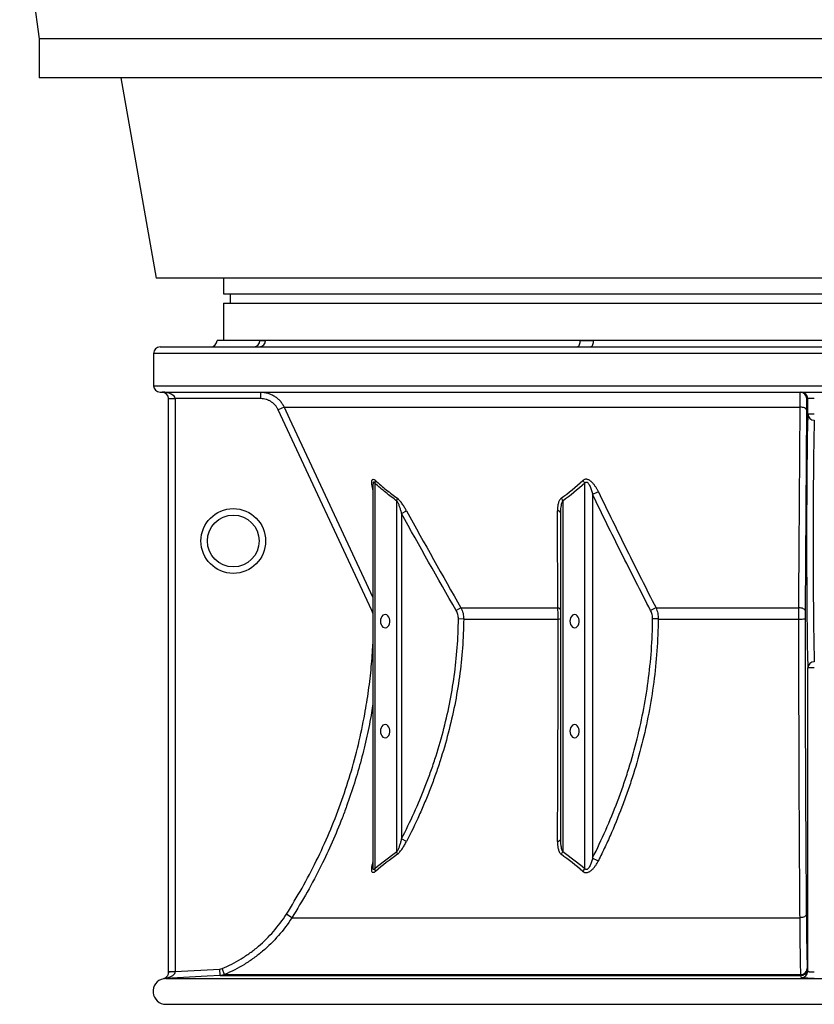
# Model space of a CAD drawing. Header units: millimetres. Extents: x 1228 to 2708, y 240 to 3424.
# Tile 1 of 6: x 1353 to 1967, y 240 to 1000. Entities that reach past the tile are written whole.
import ezdxf

# ---------------------------------------------------------------- set-up
doc = ezdxf.new("R2010")
doc.units = ezdxf.units.MM

msp = doc.modelspace()

# ---------------------------------------------------------------- linework, layer by layer
at = {"color": 7, "linetype": 'Continuous', "lineweight": 25}
for p, q in [((1353.12, 1095.41), (1368.12, 985.41)), ((1368.12, 985.41), (1368.12, 955.41)), ((2568.12, 985.41), (1368.12, 985.41)), ((2568.12, 955.41), (1368.12, 955.41)), ((1431.31, 955.41), (1458.62, 800.52)), ((2477.62, 800.52), (1458.62, 800.52)), ((1510.62, 800.52), (1510.62, 788.52)), ((1510.62, 788.52), (2425.62, 788.52)), ((1515.62, 788.52), (1515.62, 781.22)), ((1510.62, 781.22), (1510.62, 752.52)), ((1510.62, 781.22), (2425.62, 781.22)), ((1461.62, 747.52), (2474.62, 747.52)), ((1538.72, 752.52), (1505.62, 752.52)), ((1543, 752.52), (1538.72, 752.52)), ((1785.98, 752.52), (1543, 752.52)), ((1796.31, 752.52), (1785.98, 752.52)), ((2139.94, 752.52), (1796.31, 752.52)), ((1456.62, 742.52), (1456.62, 717.52)), ((1461.62, 712.52), (2474.62, 712.52)), ((1539.25, 712.52), (1539.25, 707.52)), ((1468.12, 707.52), (1473.12, 707.52)), ((1468.12, 264.89), (1468.12, 707.52)), ((1539.25, 707.52), (1473.12, 707.52)), ((1473.12, 707.52), (1473.12, 264.89)), ((1557.39, 700.97), (1552.86, 698.86)), ((1557.39, 700.97), (1956.06, 700.97)), ((1962, 707.52), (1961.11, 707.52)), ((1967, 707.52), (1962, 707.52)), ((1962, 695.59), (1962, 707.52)), ((1625.29, 543.76), (1552.86, 698.86)), ((1960.92, 698.86), (1959.91, 543.76)), ((1967, 695.59), (1962, 695.59)), ((1626.06, 640.7), (1626.06, 345.86)), ((1626.1, 640.61), (1626.1, 640.84)), ((1627.52, 642.12), (1627.52, 344.46)), ((1789.68, 344.46), (1789.68, 642.12)), ((1795.72, 633.4), (1795.72, 352.65)), ((1644.56, 357.55), (1644.56, 628.39)), ((1772.65, 628.39), (1772.65, 357.55)), ((1648.1, 618.81), (1651.93, 620.92)), ((1648.1, 618.81), (1648.1, 367.41)), ((1771.18, 367.41), (1771.18, 618.81)), ((1694.02, 545.88), (1690.35, 543.76)), ((1694.02, 545.88), (1768.85, 545.88)), ((1844.71, 545.88), (1955.09, 545.88)), ((1696.12, 537.24), (1692.09, 537.29)), ((1696.12, 537.24), (1769.14, 537.24)), ((1846.42, 537.24), (1955.09, 537.24)), ((1967, 499.44), (1962, 499.44)), ((1962, 265.02), (1962, 499.44)), ((1651.97, 365.4), (1648.1, 367.41)), ((1563.34, 306.4), (1559.12, 309.08)), ((1563.34, 306.4), (1955.96, 306.4)), ((1473.12, 264.89), (1507.73, 266.7)), ((1507.99, 261.7), (1507.73, 266.7)), ((1511.36, 262.48), (1509.42, 267.08)), ((1961.55, 266.7), (1962, 265.02)), ((1466, 259.51), (1466, 259.57)), ((1466, 259.51), (2470.25, 259.51)), ((1468.12, 264.89), (1473.12, 264.89)), ((1507.99, 261.7), (1956.56, 261.7)), ((1511.36, 262.48), (1956.58, 262.48)), ((1466.62, 239.52), (2469.62, 239.52))]:
    msp.add_line(p, q, dxfattribs=at)
at = {"color": 1, "linetype": 'Continuous', "lineweight": 25}
for p, q in [((2479.62, 742.52), (1456.62, 742.52)), ((1456.62, 717.52), (2479.62, 717.52)), ((1626.06, 544.12), (1625.29, 543.76)), ((1626.06, 541.65), (1625.29, 543.76)), ((1466.08, 239.52), (2470.17, 239.52))]:
    msp.add_line(p, q, dxfattribs=at)
at = {"color": 7, "linetype": 'Continuous', "lineweight": 25, "flags": 128}
for points in [[(1785.98, 752.52), (1785.95, 751.54), (1785.83, 750.6), (1785.65, 749.74), (1785.41, 748.98), (1785.11, 748.36), (1784.77, 747.9), (1784.4, 747.61), (1784.01, 747.52)], [(1796.31, 752.52), (1796.27, 751.54), (1796.17, 750.6), (1796, 749.74), (1795.77, 748.98), (1795.48, 748.36), (1795.16, 747.9), (1794.81, 747.61), (1794.45, 747.52)], [(1955.09, 545.88), (1955.14, 554.94), (1955.37, 591.18), (1956.06, 700.97)], [(1960.92, 698.86), (1960.82, 699.26), (1960.54, 699.65), (1960.09, 700.01), (1959.48, 700.32), (1958.75, 700.59), (1957.91, 700.79), (1957, 700.92), (1956.06, 700.97)], [(1631.81, 535.57), (1631.95, 534.19), (1632.34, 532.92), (1632.96, 531.84), (1633.76, 531.04), (1634.68, 530.57), (1635.66, 530.48), (1636.63, 530.76), (1637.5, 531.4), (1638.22, 532.35), (1638.73, 533.53), (1638.99, 534.87), (1638.99, 536.26), (1638.73, 537.6), (1638.22, 538.78), (1637.5, 539.73), (1636.63, 540.37), (1635.66, 540.65), (1634.68, 540.56), (1633.76, 540.09), (1632.96, 539.29), (1632.34, 538.22), (1631.95, 536.94), (1631.81, 535.57)], [(1778.18, 535.57), (1778.32, 534.19), (1778.71, 532.92), (1779.33, 531.84), (1780.13, 531.04), (1781.06, 530.57), (1782.04, 530.48), (1783, 530.76), (1783.87, 531.4), (1784.59, 532.35), (1785.1, 533.53), (1785.36, 534.87), (1785.36, 536.26), (1785.1, 537.6), (1784.59, 538.78), (1783.87, 539.73), (1783, 540.37), (1782.04, 540.65), (1781.06, 540.56), (1780.13, 540.09), (1779.33, 539.29), (1778.71, 538.22), (1778.32, 536.94), (1778.18, 535.57)], [(1959.91, 543.76), (1959.81, 544.16), (1959.53, 544.55), (1959.08, 544.91), (1958.49, 545.22), (1957.76, 545.49), (1956.93, 545.69), (1956.03, 545.82), (1955.09, 545.88)], [(1846.42, 537.24), (1845.89, 537.25), (1845.34, 537.25), (1844.79, 537.26), (1844.23, 537.26), (1843.68, 537.27), (1843.14, 537.27), (1842.61, 537.28), (1842.11, 537.29)], [(1631.81, 450.57), (1631.95, 449.19), (1632.34, 447.92), (1632.96, 446.84), (1633.76, 446.04), (1634.68, 445.57), (1635.66, 445.48), (1636.63, 445.76), (1637.5, 446.4), (1638.22, 447.35), (1638.73, 448.53), (1638.99, 449.87), (1638.99, 451.26), (1638.73, 452.6), (1638.22, 453.78), (1637.5, 454.73), (1636.63, 455.37), (1635.66, 455.65), (1634.68, 455.56), (1633.76, 455.09), (1632.96, 454.29), (1632.34, 453.22), (1631.95, 451.94), (1631.81, 450.57)], [(1778.18, 450.57), (1778.32, 449.19), (1778.71, 447.92), (1779.33, 446.84), (1780.13, 446.04), (1781.06, 445.57), (1782.04, 445.48), (1783, 445.76), (1783.87, 446.4), (1784.59, 447.35), (1785.1, 448.53), (1785.36, 449.87), (1785.36, 451.26), (1785.1, 452.6), (1784.59, 453.78), (1783.87, 454.73), (1783, 455.37), (1782.04, 455.65), (1781.06, 455.56), (1780.13, 455.09), (1779.33, 454.29), (1778.71, 453.22), (1778.32, 451.94), (1778.18, 450.57)], [(1960.84, 309.08), (1960.73, 308.57), (1960.45, 308.08), (1960, 307.62), (1959.39, 307.22), (1958.66, 306.88), (1957.82, 306.63), (1956.91, 306.47), (1955.96, 306.4)], [(1507.99, 261.7), (1498.01, 261.18), (1466, 259.51)], [(1957.01, 260.03), (1956.87, 260.55), (1956.56, 261.7)]]:
    msp.add_lwpolyline(points, dxfattribs=at)
at = {"color": 1, "linetype": 'Continuous', "lineweight": 25, "flags": 128}
msp.add_lwpolyline([(1557.39, 700.97), (1561.62, 691.91), (1578.54, 655.66), (1626.06, 553.9)], dxfattribs=at)
at = {"color": 7, "linetype": 'Continuous', "lineweight": 25}
for radius in [25, 20]:
    msp.add_circle((1518.12, 597.52), radius, dxfattribs=at)
for centre, radius, start, end in [((1461.62, 742.52), 5, 90, 180), ((1500.62, 752.52), 5, 270, 0), ((1533.9, 752.35), 4.83, 272.20417, 2.04636), ((1538.19, 752.32), 4.81, 272.51273, 2.30956), ((1461.62, 717.52), 5, 180, 270), ((1463.12, 707.52), 5, 360, 90), ((1956.11, 707.52), 5, 359.99721, 89.99721), ((1957, 707.52), 5, 359.99721, 89.99721), ((1966.87, 695.79), 4.87, 182.35057, 271.54987), ((1623.14, 644.21), 4.86, 334.57497, 0.32449), ((1782.54, 638.86), 7.85, 24.5256, 43.1725), ((1805.92, 617.53), 18.86, 107.58812, 122.73188), ((1639.62, 630.26), 5.28, 339.28826, 2.65362), ((1765.49, 625.78), 7.62, 20.05061, 38.31611), ((1768.38, 618.02), 2.91, 15.6687, 85.73239), ((1768.48, 543.12), 2.78, 13.35807, 82.36205), ((1850.85, 528.67), 18.27, 109.6585, 124.30635), ((1769.46, 568.63), 31.39, 269.40188, 273.14133), ((1956.22, 671.88), 134.65, 269.51927, 271.56456), ((1966.87, 499.24), 4.87, 88.45013, 177.64943), ((1768.46, 368.25), 2.85, 273.3263, 342.95089), ((1639.61, 355.69), 5.28, 357.19494, 20.63356), ((1765.48, 360.16), 7.62, 321.70268, 340.03206), ((1805.89, 367.89), 18.32, 236.28362, 251.92407), ((1623.03, 342.5), 4.9, 356.41808, 23.64), ((1782.49, 347.46), 7.79, 317.42682, 337.35785), ((1956.55, 266.7), 5, 270.08777, 359.9146), ((1956.69, 267.32), 4.84, 268.65081, 357.2342), ((1466.12, 249.52), 10, 101.54162, 269.75722), ((1465.84, 255.83), 3.74, 87.60047, 107.88744), ((1471.87, 246.2), 18.38, 86.14189, 101.75916), ((1957, 265.03), 5, 270.08018, 359.91458), ((1466.62, 367.52), 128, 269.75722, 270)]:
    msp.add_arc(centre, radius, start, end, dxfattribs=at)
for centre, major_axis, ratio, start_param, end_param in [((1463.12, 707.52), (10, 0), 0.5, 0, 1.570796), ((1962.52, 597.52), (0, 105), 0.013964, 0.365207, 2.776385), ((1967.52, 597.52), (0, 100), 0.014662, 0.365207, 2.776385)]:
    msp.add_ellipse(centre, major_axis=major_axis, ratio=ratio, start_param=start_param, end_param=end_param, dxfattribs=at)
for points, knots in [([(1538.72, 752.52), (1539.07, 752.52), (1539.42, 752.49), (1540.12, 752.44), (1540.47, 752.42), (1541.19, 752.42), (1541.55, 752.44), (1542.27, 752.49), (1542.63, 752.52), (1543, 752.52)], [0, 0, 0, 0, 0.25, 0.25, 0.5, 0.5, 0.75, 0.75, 1, 1, 1, 1]), ([(1785.98, 752.52), (1786.84, 752.52), (1787.7, 752.49), (1789.41, 752.44), (1790.27, 752.42), (1791.99, 752.42), (1792.86, 752.44), (1794.58, 752.49), (1795.44, 752.52), (1796.31, 752.52)], [0, 0, 0, 0, 0.25, 0.25, 0.5, 0.5, 0.75, 0.75, 1, 1, 1, 1]), ([(1539.25, 712.52), (1540.21, 712.52), (1541.15, 712.45), (1543.01, 712.18), (1543.93, 711.99), (1545.29, 711.59), (1545.75, 711.44), (1546.64, 711.11), (1547.08, 710.93), (1548.37, 710.35), (1549.19, 709.9), (1550.39, 709.14), (1550.78, 708.87), (1551.54, 708.31), (1551.91, 708.01), (1552.99, 707.09), (1553.67, 706.42), (1554.91, 705.01), (1555.48, 704.26), (1556.26, 703.07), (1556.51, 702.66), (1556.97, 701.83), (1557.19, 701.4), (1557.39, 700.97)], [0, 0, 0, 0, 0.125, 0.125, 0.25, 0.25, 0.3125, 0.3125, 0.375, 0.375, 0.5, 0.5, 0.5625, 0.5625, 0.625, 0.625, 0.75, 0.75, 0.875, 0.875, 0.9375, 0.9375, 1, 1, 1, 1]), ([(1956.06, 700.97), (1956.06, 701.83), (1956.06, 702.66), (1956.06, 704.24), (1956.06, 704.99), (1956.07, 706.05), (1956.07, 706.4), (1956.07, 707.07), (1956.07, 707.39), (1956.07, 708.31), (1956.08, 708.87), (1956.08, 709.63), (1956.08, 709.87), (1956.08, 710.32), (1956.08, 710.54), (1956.09, 711.12), (1956.09, 711.45), (1956.1, 711.98), (1956.1, 712.18), (1956.1, 712.38), (1956.11, 712.43), (1956.11, 712.5), (1956.11, 712.52), (1956.11, 712.52)], [0, 0, 0, 0, 0.125, 0.125, 0.25, 0.25, 0.3125, 0.3125, 0.375, 0.375, 0.5, 0.5, 0.5625, 0.5625, 0.625, 0.625, 0.75, 0.75, 0.875, 0.875, 0.9375, 0.9375, 1, 1, 1, 1]), ([(1552.86, 698.86), (1552.56, 699.51), (1552.21, 700.13), (1551.43, 701.33), (1551, 701.89), (1550.07, 702.95), (1549.56, 703.44), (1548.75, 704.14), (1548.47, 704.36), (1547.9, 704.79), (1547.61, 704.99), (1546.71, 705.55), (1546.09, 705.89), (1545.12, 706.33), (1544.8, 706.46), (1544.13, 706.71), (1543.79, 706.82), (1542.08, 707.32), (1540.68, 707.52), (1539.25, 707.52)], [0, 0, 0, 0, 0.125, 0.125, 0.25, 0.25, 0.375, 0.375, 0.4375, 0.4375, 0.5, 0.5, 0.625, 0.625, 0.6875, 0.6875, 0.75, 0.75, 1, 1, 1, 1]), ([(1961.11, 707.52), (1961.1, 707.52), (1961.09, 707.47), (1961.07, 707.26), (1961.06, 707.11), (1961.04, 706.72), (1961.03, 706.47), (1961.02, 706.03), (1961.02, 705.87), (1961.01, 705.53), (1961, 705.35), (1960.99, 704.78), (1960.98, 704.36), (1960.97, 703.67), (1960.97, 703.43), (1960.96, 702.93), (1960.96, 702.67), (1960.94, 701.34), (1960.93, 700.15), (1960.92, 698.86)], [0, 0, 0, 0, 0.125, 0.125, 0.25, 0.25, 0.375, 0.375, 0.4375, 0.4375, 0.5, 0.5, 0.625, 0.625, 0.6875, 0.6875, 0.75, 0.75, 1, 1, 1, 1]), ([(1644.56, 628.39), (1641.64, 630.48), (1638.77, 632.68), (1633.09, 637.26), (1630.29, 639.65), (1627.52, 642.12)], [0, 0, 0, 0, 0.5, 0.5, 1, 1, 1, 1]), ([(1628, 644.23), (1630.74, 641.77), (1633.52, 639.38), (1639.15, 634.79), (1642, 632.6), (1644.9, 630.5)], [0, 0, 0, 0, 0.5, 0.5, 1, 1, 1, 1]), ([(1800.22, 635.51), (1799.91, 636.15), (1799.58, 636.79), (1798.88, 638.04), (1798.52, 638.66), (1797.73, 639.87), (1797.32, 640.47), (1796.42, 641.62), (1795.93, 642.18), (1795.16, 642.96), (1794.89, 643.21), (1794.33, 643.69), (1794.03, 643.92), (1793.42, 644.33), (1793.11, 644.52), (1792.47, 644.83), (1792.13, 644.97), (1791.63, 645.1), (1791.46, 645.14), (1791.12, 645.19), (1790.95, 645.21), (1790.45, 645.22), (1790.14, 645.18), (1789.54, 645.03), (1789.25, 644.91), (1788.73, 644.61), (1788.49, 644.43), (1788.27, 644.23)], [0, 0, 0, 0, 0.125, 0.125, 0.25, 0.25, 0.375, 0.375, 0.5, 0.5, 0.5625, 0.5625, 0.625, 0.625, 0.6875, 0.6875, 0.75, 0.75, 0.78125, 0.78125, 0.8125, 0.8125, 0.875, 0.875, 0.9375, 0.9375, 1, 1, 1, 1]), ([(1789.68, 642.12), (1789.8, 642.34), (1789.94, 642.54), (1790.19, 642.8), (1790.29, 642.88), (1790.49, 643), (1790.6, 643.05), (1790.84, 643.1), (1790.96, 643.1), (1791.21, 643.06), (1791.33, 643.01), (1791.57, 642.89), (1791.68, 642.82), (1791.89, 642.64), (1791.99, 642.55), (1792.26, 642.26), (1792.43, 642.04), (1792.74, 641.59), (1792.89, 641.35), (1793.29, 640.64), (1793.52, 640.14), (1793.96, 639.13), (1794.15, 638.62), (1794.52, 637.59), (1794.69, 637.07), (1795.18, 635.51), (1795.46, 634.45), (1795.72, 633.4)], [0, 0, 0, 0, 0.0625, 0.0625, 0.09375, 0.09375, 0.125, 0.125, 0.15625, 0.15625, 0.1875, 0.1875, 0.21875, 0.21875, 0.25, 0.25, 0.3125, 0.3125, 0.375, 0.375, 0.5, 0.5, 0.625, 0.625, 0.75, 0.75, 1, 1, 1, 1]), ([(1840.56, 543.76), (1832.9, 558.58), (1825.35, 573.46), (1810.41, 603.35), (1803.03, 618.35), (1795.72, 633.4)], [0, 0, 0, 0, 0.5, 0.5, 1, 1, 1, 1]), ([(1800.22, 635.51), (1807.48, 620.47), (1814.81, 605.47), (1829.62, 575.58), (1837.11, 560.69), (1844.71, 545.88)], [0, 0, 0, 0, 0.5, 0.5, 1, 1, 1, 1]), ([(1644.56, 628.39), (1644.67, 628.23), (1644.77, 628.06), (1644.97, 627.71), (1645.07, 627.53), (1645.34, 626.97), (1645.51, 626.59), (1645.84, 625.81), (1645.99, 625.41), (1646.29, 624.6), (1646.44, 624.19), (1646.86, 622.97), (1647.12, 622.14), (1647.62, 620.48), (1647.87, 619.65), (1648.1, 618.81)], [0, 0, 0, 0, 0.0625, 0.0625, 0.125, 0.125, 0.25, 0.25, 0.375, 0.375, 0.5, 0.5, 0.75, 0.75, 1, 1, 1, 1]), ([(1651.93, 620.92), (1651.43, 621.84), (1650.91, 622.74), (1649.83, 624.51), (1649.27, 625.38), (1648.39, 626.64), (1648.09, 627.05), (1647.48, 627.85), (1647.17, 628.24), (1646.54, 628.98), (1646.22, 629.33), (1645.73, 629.81), (1645.56, 629.96), (1645.23, 630.25), (1645.06, 630.38), (1644.9, 630.5)], [0, 0, 0, 0, 0.25, 0.25, 0.5, 0.5, 0.625, 0.625, 0.75, 0.75, 0.875, 0.875, 0.9375, 0.9375, 1, 1, 1, 1]), ([(1771.47, 630.5), (1771.14, 630.26), (1770.86, 629.97), (1770.36, 629.33), (1770.15, 628.98), (1769.77, 628.24), (1769.61, 627.85), (1769.34, 627.05), (1769.22, 626.63), (1768.93, 625.37), (1768.8, 624.5), (1768.63, 622.74), (1768.6, 621.84), (1768.6, 620.92)], [0, 0, 0, 0, 0.125, 0.125, 0.25, 0.25, 0.375, 0.375, 0.5, 0.5, 0.75, 0.75, 1, 1, 1, 1]), ([(1771.18, 618.81), (1771.18, 619.65), (1771.2, 620.48), (1771.27, 622.14), (1771.33, 622.97), (1771.51, 624.6), (1771.63, 625.41), (1771.9, 626.59), (1772.01, 626.98), (1772.21, 627.54), (1772.28, 627.72), (1772.45, 628.06), (1772.54, 628.23), (1772.65, 628.39)], [0, 0, 0, 0, 0.25, 0.25, 0.5, 0.5, 0.75, 0.75, 0.875, 0.875, 0.9375, 0.9375, 1, 1, 1, 1]), ([(1692.09, 537.29), (1692.1, 538.43), (1691.96, 539.54), (1691.51, 541.17), (1691.33, 541.71), (1690.89, 542.76), (1690.64, 543.27), (1690.35, 543.76)], [0, 0, 0, 0, 0.5, 0.5, 0.75, 0.75, 1, 1, 1, 1]), ([(1694.02, 545.88), (1694.37, 545.21), (1694.67, 544.53), (1695.21, 543.12), (1695.43, 542.4), (1695.97, 540.23), (1696.14, 538.75), (1696.12, 537.24)], [0, 0, 0, 0, 0.25, 0.25, 0.5, 0.5, 1, 1, 1, 1]), ([(1769.14, 537.24), (1769.14, 538), (1769.13, 538.74), (1769.11, 540.24), (1769.09, 540.98), (1769.01, 543.16), (1768.94, 544.54), (1768.85, 545.88)], [0, 0, 0, 0, 0.25, 0.25, 0.5, 0.5, 1, 1, 1, 1]), ([(1842.11, 537.29), (1842.13, 538.43), (1841.99, 539.55), (1841.6, 541.18), (1841.43, 541.72), (1841.03, 542.77), (1840.81, 543.27), (1840.56, 543.76)], [0, 0, 0, 0, 0.5, 0.5, 0.75, 0.75, 1, 1, 1, 1]), ([(1844.71, 545.88), (1844.99, 545.21), (1845.24, 544.53), (1845.67, 543.13), (1845.86, 542.41), (1846.29, 540.23), (1846.43, 538.75), (1846.42, 537.24)], [0, 0, 0, 0, 0.25, 0.25, 0.5, 0.5, 1, 1, 1, 1]), ([(1955.09, 537.24), (1955.09, 538.74), (1955.09, 540.21), (1955.09, 542.37), (1955.09, 543.09), (1955.09, 544.5), (1955.09, 545.2), (1955.09, 545.88)], [0, 0, 0, 0, 0.5, 0.5, 0.75, 0.75, 1, 1, 1, 1]), ([(1959.91, 543.76), (1959.9, 542.75), (1959.9, 541.68), (1959.89, 539.51), (1959.89, 538.41), (1959.89, 537.29)], [0, 0, 0, 0, 0.5, 0.5, 1, 1, 1, 1]), ([(1648.1, 367.41), (1654.93, 380.61), (1661.07, 394.12), (1667.81, 411.42), (1669.11, 414.9), (1671.6, 421.88), (1672.8, 425.38), (1676.23, 435.91), (1678.31, 442.97), (1683.91, 464.27), (1686.8, 478.64), (1690.81, 507.7), (1691.92, 522.4), (1692.09, 537.29)], [0, 0, 0, 0, 0.25, 0.25, 0.3125, 0.3125, 0.375, 0.375, 0.5, 0.5, 0.75, 0.75, 1, 1, 1, 1]), ([(1696.12, 537.24), (1695.96, 522.2), (1694.84, 507.34), (1690.83, 477.95), (1687.93, 463.43), (1682.32, 441.88), (1680.23, 434.74), (1676.79, 424.09), (1675.59, 420.55), (1673.09, 413.49), (1671.78, 409.97), (1669.08, 402.96), (1667.68, 399.47), (1664.78, 392.55), (1663.29, 389.11), (1658.67, 378.84), (1655.41, 372.08), (1651.97, 365.4)], [0, 0, 0, 0, 0.25, 0.25, 0.5, 0.5, 0.625, 0.625, 0.6875, 0.6875, 0.75, 0.75, 0.8125, 0.8125, 0.875, 0.875, 1, 1, 1, 1]), ([(1768.63, 365.4), (1768.7, 378.72), (1768.77, 392.35), (1768.84, 409.8), (1768.86, 413.31), (1768.89, 420.36), (1768.9, 423.9), (1768.93, 431.02), (1768.94, 434.6), (1768.97, 441.79), (1768.98, 445.39), (1769.03, 463.44), (1769.07, 478.01), (1769.12, 507.42), (1769.13, 522.26), (1769.14, 537.24)], [0, 0, 0, 0, 0.25, 0.25, 0.3125, 0.3125, 0.375, 0.375, 0.4375, 0.4375, 0.5, 0.5, 0.75, 0.75, 1, 1, 1, 1]), ([(1795.72, 352.65), (1802.83, 366.74), (1809.24, 381.23), (1816.3, 399.85), (1817.67, 403.6), (1819.65, 409.27), (1820.29, 411.16), (1821.56, 414.97), (1822.18, 416.88), (1825.22, 426.43), (1827.43, 434.12), (1833.4, 457.35), (1836.49, 473.04), (1840.76, 504.84), (1841.95, 520.95), (1842.11, 537.29)], [0, 0, 0, 0, 0.25, 0.25, 0.3125, 0.3125, 0.34375, 0.34375, 0.375, 0.375, 0.5, 0.5, 0.75, 0.75, 1, 1, 1, 1]), ([(1846.42, 537.24), (1846.26, 520.74), (1845.08, 504.46), (1840.84, 472.33), (1837.78, 456.48), (1831.85, 433), (1829.65, 425.22), (1826.03, 413.63), (1824.76, 409.77), (1822.14, 402.12), (1820.77, 398.32), (1816.54, 387), (1813.53, 379.55), (1808.73, 368.52), (1807.09, 364.87), (1803.71, 357.63), (1801.98, 354.04), (1800.2, 350.47)], [0, 0, 0, 0, 0.25, 0.25, 0.5, 0.5, 0.625, 0.625, 0.6875, 0.6875, 0.75, 0.75, 0.875, 0.875, 0.9375, 0.9375, 1, 1, 1, 1]), ([(1955.96, 306.4), (1955.89, 315.02), (1955.82, 323.78), (1955.7, 341.59), (1955.64, 350.63), (1955.53, 368.99), (1955.48, 378.31), (1955.39, 397.24), (1955.35, 406.83), (1955.3, 421.45), (1955.28, 426.35), (1955.25, 436.24), (1955.23, 441.2), (1955.19, 456.15), (1955.17, 466.18), (1955.14, 481.32), (1955.13, 486.38), (1955.11, 496.52), (1955.11, 501.6), (1955.09, 516.84), (1955.09, 527.03), (1955.09, 537.24)], [0, 0, 0, 0, 0.125, 0.125, 0.25, 0.25, 0.375, 0.375, 0.5, 0.5, 0.5625, 0.5625, 0.625, 0.625, 0.75, 0.75, 0.8125, 0.8125, 0.875, 0.875, 1, 1, 1, 1]), ([(1959.89, 537.29), (1959.89, 527.17), (1959.9, 517.11), (1959.92, 497.06), (1959.94, 487.09), (1959.98, 467.23), (1960, 457.34), (1960.05, 442.59), (1960.07, 437.68), (1960.1, 427.89), (1960.12, 423.03), (1960.18, 408.55), (1960.23, 399.05), (1960.32, 380.31), (1960.38, 371.07), (1960.49, 352.88), (1960.55, 343.93), (1960.69, 326.29), (1960.76, 317.62), (1960.84, 309.08)], [0, 0, 0, 0, 0.125, 0.125, 0.25, 0.25, 0.375, 0.375, 0.4375, 0.4375, 0.5, 0.5, 0.625, 0.625, 0.75, 0.75, 0.875, 0.875, 1, 1, 1, 1]), ([(1648.1, 367.41), (1647.87, 366.55), (1647.64, 365.69), (1647.14, 363.98), (1646.88, 363.13), (1646.33, 361.45), (1646.03, 360.61), (1645.53, 359.4), (1645.35, 359), (1645.08, 358.43), (1644.98, 358.24), (1644.78, 357.89), (1644.67, 357.72), (1644.56, 357.55)], [0, 0, 0, 0, 0.25, 0.25, 0.5, 0.5, 0.75, 0.75, 0.875, 0.875, 0.9375, 0.9375, 1, 1, 1, 1]), ([(1644.89, 355.43), (1645.24, 355.68), (1645.57, 355.98), (1646.24, 356.64), (1646.58, 357.01), (1647.23, 357.78), (1647.54, 358.19), (1648.16, 359.02), (1648.46, 359.46), (1649.35, 360.77), (1649.9, 361.67), (1650.97, 363.51), (1651.48, 364.45), (1651.97, 365.4)], [0, 0, 0, 0, 0.125, 0.125, 0.25, 0.25, 0.375, 0.375, 0.5, 0.5, 0.75, 0.75, 1, 1, 1, 1]), ([(1768.63, 365.4), (1768.62, 364.45), (1768.65, 363.51), (1768.8, 361.66), (1768.93, 360.76), (1769.21, 359.45), (1769.33, 359.02), (1769.6, 358.19), (1769.75, 357.78), (1770.12, 357.02), (1770.34, 356.65), (1770.84, 355.98), (1771.13, 355.68), (1771.47, 355.43)], [0, 0, 0, 0, 0.25, 0.25, 0.5, 0.5, 0.625, 0.625, 0.75, 0.75, 0.875, 0.875, 1, 1, 1, 1]), ([(1772.65, 357.55), (1772.54, 357.71), (1772.44, 357.89), (1772.27, 358.25), (1772.2, 358.43), (1771.99, 359.01), (1771.89, 359.4), (1771.71, 360.21), (1771.63, 360.62), (1771.51, 361.45), (1771.45, 361.87), (1771.32, 363.13), (1771.27, 363.98), (1771.2, 365.69), (1771.18, 366.55), (1771.18, 367.41)], [0, 0, 0, 0, 0.0625, 0.0625, 0.125, 0.125, 0.25, 0.25, 0.375, 0.375, 0.5, 0.5, 0.75, 0.75, 1, 1, 1, 1]), ([(1788.23, 342.19), (1788.45, 342), (1788.69, 341.84), (1789.08, 341.64), (1789.21, 341.58), (1789.49, 341.47), (1789.64, 341.43), (1790.08, 341.32), (1790.39, 341.29), (1790.88, 341.29), (1791.04, 341.3), (1791.37, 341.35), (1791.54, 341.38), (1792.03, 341.5), (1792.36, 341.61), (1793.01, 341.9), (1793.32, 342.06), (1793.93, 342.44), (1794.22, 342.64), (1794.79, 343.08), (1795.07, 343.32), (1795.86, 344.05), (1796.35, 344.58), (1797.27, 345.69), (1797.7, 346.26), (1798.89, 348.01), (1799.58, 349.22), (1800.2, 350.47)], [0, 0, 0, 0, 0.0625, 0.0625, 0.09375, 0.09375, 0.125, 0.125, 0.1875, 0.1875, 0.21875, 0.21875, 0.25, 0.25, 0.3125, 0.3125, 0.375, 0.375, 0.4375, 0.4375, 0.5, 0.5, 0.625, 0.625, 0.75, 0.75, 1, 1, 1, 1]), ([(1795.72, 352.65), (1795.46, 351.64), (1795.18, 350.64), (1794.7, 349.16), (1794.53, 348.67), (1794.16, 347.7), (1793.95, 347.21), (1793.51, 346.26), (1793.27, 345.79), (1792.86, 345.12), (1792.71, 344.9), (1792.4, 344.49), (1792.23, 344.3), (1791.85, 343.94), (1791.64, 343.78), (1791.29, 343.63), (1791.17, 343.6), (1790.93, 343.57), (1790.82, 343.57), (1790.59, 343.62), (1790.48, 343.66), (1790.28, 343.78), (1790.19, 343.84), (1789.95, 344.07), (1789.81, 344.26), (1789.68, 344.46)], [0, 0, 0, 0, 0.25, 0.25, 0.375, 0.375, 0.5, 0.5, 0.625, 0.625, 0.6875, 0.6875, 0.75, 0.75, 0.8125, 0.8125, 0.84375, 0.84375, 0.875, 0.875, 0.90625, 0.90625, 0.9375, 0.9375, 1, 1, 1, 1]), ([(1509.42, 267.08), (1514.53, 269.24), (1519.43, 271.76), (1526.46, 276.08), (1528.76, 277.6), (1532.11, 280.03), (1533.22, 280.86), (1535.41, 282.57), (1536.48, 283.45), (1541.75, 287.91), (1545.65, 291.75), (1552.85, 300), (1556.15, 304.4), (1559.12, 309.08)], [0, 0, 0, 0, 0.25, 0.25, 0.375, 0.375, 0.4375, 0.4375, 0.5, 0.5, 0.75, 0.75, 1, 1, 1, 1]), ([(1563.34, 306.4), (1560.23, 301.51), (1556.79, 296.92), (1549.28, 288.31), (1545.21, 284.29), (1538.61, 278.7), (1536.32, 276.91), (1532.81, 274.36), (1531.62, 273.54), (1529.21, 271.93), (1527.99, 271.15), (1521.83, 267.37), (1516.7, 264.73), (1511.36, 262.48)], [0, 0, 0, 0, 0.25, 0.25, 0.5, 0.5, 0.625, 0.625, 0.6875, 0.6875, 0.75, 0.75, 1, 1, 1, 1]), ([(1956.58, 262.48), (1956.51, 264.73), (1956.45, 267.35), (1956.34, 273.32), (1956.28, 276.67), (1956.2, 282.24), (1956.18, 284.19), (1956.14, 287.23), (1956.13, 288.27), (1956.11, 290.37), (1956.09, 291.45), (1956.04, 296.89), (1956, 301.51), (1955.96, 306.4)], [0, 0, 0, 0, 0.25, 0.25, 0.5, 0.5, 0.625, 0.625, 0.6875, 0.6875, 0.75, 0.75, 1, 1, 1, 1]), ([(1960.84, 309.08), (1960.88, 304.4), (1960.92, 299.99), (1961, 293.77), (1961.02, 291.77), (1961.07, 288.86), (1961.08, 287.91), (1961.11, 286.04), (1961.12, 285.13), (1961.2, 280.68), (1961.26, 277.47), (1961.39, 271.75), (1961.46, 269.24), (1961.53, 267.08)], [0, 0, 0, 0, 0.25, 0.25, 0.375, 0.375, 0.4375, 0.4375, 0.5, 0.5, 0.75, 0.75, 1, 1, 1, 1]), ([(1464.69, 259.39), (1464.62, 259.37), (1464.55, 259.34), (1464.48, 259.32), (1464.4, 259.3), (1464.33, 259.28), (1464.26, 259.26), (1464.26, 259.26), (1464.26, 259.26), (1464.26, 259.26)], [0, 0, 0, 0, 0.000795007, 0.000795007, 0.000795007, 0.001590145, 0.001590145, 0.001590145, 0.001610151, 0.001610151, 0.001610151, 0.001610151]), ([(1464.69, 259.39), (1464.81, 259.44), (1464.96, 259.5), (1465.28, 259.64), (1465.45, 259.73), (1465.96, 260.03), (1466.32, 260.3), (1466.83, 260.81), (1466.99, 261), (1467.31, 261.44), (1467.47, 261.69), (1467.68, 262.11), (1467.74, 262.26), (1467.86, 262.58), (1467.92, 262.76), (1468.01, 263.13), (1468.05, 263.33), (1468.11, 263.75), (1468.12, 263.97), (1468.12, 264.2)], [0, 0, 0, 0, 0.125, 0.125, 0.25, 0.25, 0.5, 0.5, 0.625, 0.625, 0.75, 0.75, 0.8125, 0.8125, 0.875, 0.875, 0.9375, 0.9375, 1, 1, 1, 1]), ([(1473.11, 264.54), (1473.1, 264.32), (1473.06, 264.12), (1472.94, 263.71), (1472.86, 263.52), (1472.66, 263.15), (1472.55, 262.98), (1472.31, 262.66), (1472.17, 262.51), (1471.76, 262.08), (1471.46, 261.83), (1470.83, 261.38), (1470.5, 261.18), (1469.49, 260.63), (1468.78, 260.34), (1467.72, 259.99), (1467.37, 259.89), (1466.84, 259.76), (1466.67, 259.72), (1466.33, 259.64), (1466.16, 259.6), (1466, 259.57)], [0, 0, 0, 0, 0.0625, 0.0625, 0.125, 0.125, 0.1875, 0.1875, 0.25, 0.25, 0.375, 0.375, 0.5, 0.5, 0.75, 0.75, 0.875, 0.875, 0.9375, 0.9375, 1, 1, 1, 1]), ([(1967, 259.52), (1966.34, 259.52), (1965.7, 259.52), (1964.41, 259.54), (1963.79, 259.55), (1962.9, 259.56), (1962.6, 259.57), (1962.03, 259.59), (1961.75, 259.6), (1960.94, 259.62), (1960.43, 259.64), (1959.52, 259.69), (1959.09, 259.72), (1958.37, 259.77), (1958.06, 259.8), (1957.68, 259.85), (1957.56, 259.86), (1957.37, 259.9), (1957.29, 259.91), (1957.09, 259.96), (1957.01, 260), (1957.01, 260.03)], [0, 0, 0, 0, 0.125, 0.125, 0.25, 0.25, 0.3125, 0.3125, 0.375, 0.375, 0.5, 0.5, 0.625, 0.625, 0.75, 0.75, 0.8125, 0.8125, 0.875, 0.875, 1, 1, 1, 1]), ([(1962, 265.02), (1962, 264.99), (1962.04, 264.96), (1962.14, 264.91), (1962.18, 264.89), (1962.28, 264.86), (1962.33, 264.84), (1962.52, 264.8), (1962.68, 264.77), (1963.04, 264.71), (1963.25, 264.68), (1963.71, 264.64), (1963.96, 264.62), (1964.37, 264.59), (1964.51, 264.58), (1964.8, 264.56), (1964.94, 264.56), (1965.39, 264.54), (1965.7, 264.53), (1966.35, 264.52), (1966.67, 264.51), (1967, 264.51)], [0, 0, 0, 0, 0.125, 0.125, 0.1875, 0.1875, 0.25, 0.25, 0.375, 0.375, 0.5, 0.5, 0.625, 0.625, 0.6875, 0.6875, 0.75, 0.75, 0.875, 0.875, 1, 1, 1, 1])]:
    msp.add_open_spline(points, degree=3, knots=knots, dxfattribs=at)
at = {"color": 1, "linetype": 'Continuous', "lineweight": 25}
for points, knots in [([(1626.06, 637.1), (1625.95, 637.53), (1625.58, 638.93), (1625.21, 641), (1625.04, 643.2), (1625.26, 644.64), (1625.87, 645.25), (1626.6, 645.21), (1627.35, 644.78), (1627.82, 644.39), (1628, 644.23)], [0, 0, 0, 0, 0.095038, 0.306791, 0.480046, 0.654326, 0.753037, 0.852125, 0.943998, 1, 1, 1, 1]), ([(1627.52, 642.12), (1627.44, 642.27), (1627.29, 642.52), (1627.06, 642.83), (1626.85, 643.03), (1626.64, 643.12), (1626.47, 643.07), (1626.33, 642.89), (1626.11, 642.31), (1626.04, 641.55), (1626.07, 640.9), (1626.07, 640.84)], [0, 0, 0, 0, 0.110626, 0.187718, 0.270119, 0.345218, 0.422874, 0.493183, 0.591431, 0.960479, 1, 1, 1, 1]), ([(1559.12, 309.08), (1563.25, 315.8), (1571.5, 329.24), (1582.51, 350.31), (1592.46, 371.98), (1601.21, 394.29), (1608.72, 417.05), (1614.97, 440.21), (1619.55, 461.88), (1622.75, 481.95), (1624.91, 500.03), (1625.68, 512.04), (1626.06, 517.9)], [0, 0, 0, 0, 0.106692, 0.213385, 0.321378, 0.429371, 0.537458, 0.645629, 0.753716, 0.837127, 0.920613, 1, 1, 1, 1]), ([(1626.06, 471.77), (1625.71, 469.48), (1624.44, 461.04), (1621.44, 446.59), (1617.05, 428.42), (1611.82, 410.42), (1606.76, 395.39), (1601.06, 380.16), (1594.69, 364.73), (1585.74, 345.68), (1575.45, 326.11), (1567.38, 312.97), (1563.34, 306.4)], [0, 0, 0, 0, 0.039082, 0.143768, 0.248453, 0.353909, 0.459365, 0.515514, 0.627834, 0.74039, 0.870014, 1, 1, 1, 1]), ([(1627.93, 342.19), (1627.56, 341.92), (1626.84, 341.38), (1625.94, 341.21), (1625.31, 341.64), (1625.04, 342.6), (1625.03, 343.87), (1625.22, 345.54), (1625.56, 347.28), (1625.94, 348.63), (1626.06, 349.07)], [0, 0, 0, 0, 0.113813, 0.227971, 0.329826, 0.469347, 0.583609, 0.698153, 0.901626, 1, 1, 1, 1]), ([(1627.52, 344.46), (1627.35, 344.2), (1627.1, 343.82), (1626.75, 343.57), (1626.53, 343.56), (1626.37, 343.7), (1626.17, 344.11), (1626.06, 344.82), (1626.09, 345.53), (1626.1, 345.8)], [0, 0, 0, 0, 0.207042, 0.29794, 0.384789, 0.472174, 0.550537, 0.823663, 1, 1, 1, 1]), ([(1464.26, 259.26), (1464.21, 259.28), (1464.18, 259.29), (1464.14, 259.31), (1464.13, 259.32), (1464.13, 259.32)], [0, 0, 0, 0, 0.5, 0.5, 1, 1, 1, 1])]:
    msp.add_open_spline(points, degree=3, knots=knots, dxfattribs=at)
at = {"color": 7, "linetype": 'Continuous', "lineweight": 25}
for points in [[(1771.47, 630.5), (1777.22, 634.69), (1782.82, 639.3), (1788.27, 644.23)], [(1789.68, 642.12), (1784.15, 637.18), (1778.48, 632.57), (1772.65, 628.39)], [(1690.35, 543.76), (1676.01, 568.63), (1661.96, 593.67), (1648.1, 618.81)], [(1651.93, 620.92), (1665.74, 595.78), (1679.74, 570.75), (1694.02, 545.88)], [(1768.85, 545.88), (1768.76, 570.75), (1768.68, 595.78), (1768.6, 620.92)], [(1627.52, 344.46), (1633.12, 349.03), (1638.79, 353.43), (1644.56, 357.55)], [(1644.89, 355.43), (1639.15, 351.26), (1633.5, 346.81), (1627.93, 342.19)], [(1788.23, 342.19), (1782.73, 346.81), (1777.15, 351.26), (1771.47, 355.43)], [(1772.65, 357.55), (1778.42, 353.43), (1784.09, 349.03), (1789.68, 344.46)], [(1507.73, 266.7), (1508.32, 266.73), (1508.88, 266.86), (1509.42, 267.08)], [(1961.53, 267.08), (1961.54, 266.86), (1961.54, 266.73), (1961.55, 266.7)], [(1466, 259.57), (1465.41, 259.5), (1464.83, 259.39), (1464.26, 259.26)], [(1466, 259.51), (1465.41, 259.47), (1464.83, 259.39), (1464.26, 259.26)], [(1468.12, 264.2), (1468.12, 264.42), (1468.12, 264.65), (1468.12, 264.89)], [(1473.12, 264.89), (1473.12, 264.77), (1473.11, 264.65), (1473.11, 264.54)], [(1511.36, 262.48), (1510.82, 262.25), (1509.72, 261.9), (1508.58, 261.73), (1507.99, 261.7)], [(1956.56, 261.7), (1956.56, 261.73), (1956.57, 261.9), (1956.58, 262.25), (1956.58, 262.48)]]:
    msp.add_open_spline(points, degree=3, dxfattribs=at)

doc.saveas('drawing.dxf')
